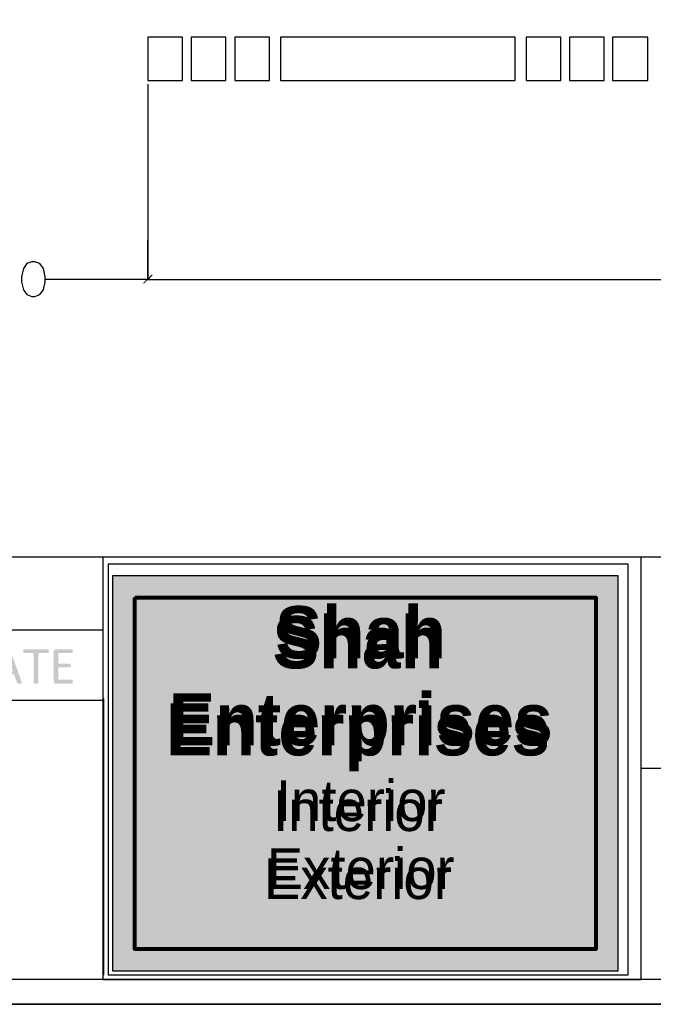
# Model space of a CAD drawing. Header units: millimetres. Extents: x 502444 to 745500, y -417645 to -375189.
# Tile 154 of 208: x 728527 to 732411, y -414165 to -408131. Entities that reach past the tile are written whole.
import ezdxf

# ---------------------------------------------------------------- set-up
doc = ezdxf.new("R2010")
doc.units = ezdxf.units.MM
doc.layers.add('0FM-WS-TEXT', color=7, linetype='Continuous', lineweight=25)
doc.layers.add('Text', color=7, linetype='Continuous', lineweight=25)
doc.layers.add('PDF2_Geometry', color=7, linetype='Continuous')
doc.layers.add('PDF2_Solid Fills', color=7, linetype='Continuous')
doc.styles.add('ARIAL', font='arial.ttf')

msp = doc.modelspace()

# ---------------------------------------------------------------- hatches: boundary and pattern name
at = {"layer": '0FM-WS-TEXT', "lineweight": 25, "true_color": 0xffffff}
h = msp.add_hatch(color=7, dxfattribs=at)
h.dxf.hatch_style = 1
h.paths.add_polyline_path([(732193.76714, -411538.08618), (729097.42307, -411538.08618), (729097.42307, -413962.8006), (732193.76714, -413962.8006)])
at = {"layer": 'PDF2_Solid Fills', "lineweight": 25, "true_color": 0x989898, "transparency": 33554559}
msp.add_hatch(color=252, dxfattribs=at).paths.add_polyline_path([(729336.06615, -409692.74361), (729283.88863, -409744.92113), (729287.6156, -409748.6481), (729343.52008, -409696.47058)])
at = {"layer": 'PDF2_Solid Fills', "lineweight": 25, "transparency": 33554559}
for points in [[(728468.90969, -411994.36106), (728448.94093, -412017.2481), (728485.63008, -412121.94412), (728412.57754, -412121.94412), (728492.93478, -412144.18172), (728510.95634, -412195.31239), (728512.41582, -412197.7473), (728514.68876, -412199.20815), (728519.23464, -412200.02001), (728521.16363, -412200.18425), (728527.18902, -412200.34462), (728530.14075, -412200.31277), (728535.30718, -412200.02001), (728539.52731, -412198.5587), (728540.82666, -412195.1502), (728539.36535, -412189.46899)], [(728700.56936, -411989.3293), (728554.46247, -411989.3293), (728552.18953, -411989.97851), (728550.4043, -411992.08835), (728549.43071, -411995.82214), (728548.943, -412001.34093), (728549.43071, -412006.69731), (728550.4043, -412010.26846), (728552.18953, -412012.37829), (728554.46247, -412013.02796), (728613.55526, -412013.02796), (728613.55526, -412195.1502), (728614.20312, -412197.42269), (728616.47605, -412198.88354), (728620.85997, -412199.85737), (728621.68798, -412199.98907), (728627.51682, -412200.34462), (728628.82709, -412200.3312), (728634.33383, -412199.85737), (728638.55578, -412198.88354), (728640.82872, -412197.42269), (728641.47657, -412195.1502), (728641.47657, -412013.02796), (728700.56936, -412013.02796), (728703.00426, -412012.37829), (728704.78949, -412010.26846), (728705.76309, -412006.69731), (728706.08883, -412001.34093), (728705.76309, -411995.82214), (728704.78949, -411992.08835), (728703.00426, -411989.97851)], [(728846.51428, -411989.3293), (728746.83614, -411989.3293), (728744.8107, -411989.51491), (728739.85536, -411991.76374), (728737.44048, -411994.94226), (728736.44686, -412000.69172), (728736.44686, -412188.00837), (728737.14749, -412192.95074), (728739.85536, -412196.77347), (728741.73886, -412198.03915), (728746.83614, -412199.37034), (728847.64984, -412199.37034), (728850.08474, -412198.72112), (728851.87179, -412196.61083), (728853.00735, -412192.87749), (728853.3331, -412187.84572), (728853.00735, -412182.32693), (728851.87179, -412178.75578), (728850.08474, -412176.80814), (728847.64984, -412176.15869), (728764.36999, -412176.15869), (728764.36999, -412101.00497), (728834.82566, -412101.00497), (728837.26056, -412100.35575), (728839.04579, -412098.57006), (728840.01938, -412095.16134), (728840.34513, -412090.12957), (728840.01938, -412084.77274), (728839.04579, -412081.20205), (728837.26056, -412079.09175), (728834.82566, -412078.44254), (728764.36999, -412078.44254), (728764.36999, -412012.54094), (728846.51428, -412012.54094), (728848.94918, -412011.89172), (728850.57245, -412009.78143), (728851.70801, -412006.21074), (728852.03375, -412001.17852), (728851.70801, -411995.65949), (728850.57245, -411992.08835), (728848.94918, -411989.97851)]]:
    msp.add_hatch(color=256, dxfattribs=at).paths.add_polyline_path(points)

# ---------------------------------------------------------------- linework, layer by layer
at = {"layer": '0FM-WS-TEXT', "color": 251, "lineweight": 25, "true_color": 0x636466}
msp.add_lwpolyline([(729097.42307, -411538.08618), (732193.76714, -411538.08618), (732193.76714, -413962.8006), (729097.42307, -413962.8006)], close=True, dxfattribs=at)
at = {"layer": '0FM-WS-TEXT', "color": 18, "lineweight": 80, "true_color": 0x000000}
msp.add_lwpolyline([(729232.02685, -411672.68997), (732059.16335, -411672.68997), (732059.16335, -413828.19681), (729232.02685, -413828.19681)], close=True, dxfattribs=at)
at = {"layer": 'PDF2_Geometry', "lineweight": 25}
for points in [[(745499.91658, -414165.10251), (745499.91658, -394173.65826), (717301.69377, -394173.65826), (717301.69377, -414165.10251)], [(745499.91658, -414165.10251), (717301.69377, -414165.10251), (717301.69377, -394173.65826), (745499.91658, -394173.65826)], [(717454.49936, -394326.46386), (745347.11098, -394326.46386), (745347.11098, -414012.29691), (717454.49936, -414012.29691)], [(729037.90889, -414012.29691), (732336.27357, -414012.29691), (732336.27357, -411425.78268), (729037.90889, -411425.78268)], [(729071.45158, -413986.20815), (729071.45158, -411466.77931), (732254.28033, -411466.77931), (732254.28033, -413986.20815)]]:
    msp.add_lwpolyline(points, close=True, dxfattribs=at)
at = {"layer": 'PDF2_Geometry', "color": 253, "lineweight": 25, "true_color": 0xb5af97}
for points in [[(729313.70436, -408503.84154), (729526.1414, -408503.84154), (729526.1414, -408239.22697), (729313.70436, -408239.22697)], [(729578.31893, -408503.84154), (729790.75597, -408503.84154), (729790.75597, -408239.22697), (729578.31893, -408239.22697)], [(729846.66046, -408503.84154), (730059.09751, -408503.84154), (730059.09751, -408239.22697), (729846.66046, -408239.22697)], [(731564.79167, -408239.22697), (730126.18289, -408239.22697), (730126.18289, -408503.84154), (731564.79167, -408503.84154)], [(731631.87705, -408503.84154), (731844.3141, -408503.84154), (731844.3141, -408239.22697), (731631.87705, -408239.22697)], [(731896.49162, -408503.84154), (732108.92866, -408503.84154), (732108.92866, -408239.22697), (731896.49162, -408239.22697)], [(732161.10618, -408503.84154), (732377.2702, -408503.84154), (732377.2702, -408239.22697), (732161.10618, -408239.22697)]]:
    msp.add_lwpolyline(points, close=True, dxfattribs=at)
at = {"layer": 'PDF2_Geometry', "color": 252, "lineweight": 25, "true_color": 0x989898}
for points in [[(729313.70436, -408526.20334), (729313.70436, -409722.55934), (729313.70436, -409484.03353)], [(729324.88525, -409722.55934), (728683.84715, -409722.55934)], [(729302.52346, -409722.55934), (735809.80565, -409722.55934)]]:
    msp.add_lwpolyline(points, dxfattribs=at)
msp.add_lwpolyline([(728601.8539, -409614.47733), (728572.03817, -409625.65823), (728549.67638, -409655.47396), (728538.49548, -409707.65148), (728538.49548, -409737.4672), (728549.67638, -409785.91776), (728572.03817, -409815.73348), (728601.8539, -409826.91438), (728620.48873, -409826.91438), (728650.30445, -409815.73348), (728672.66625, -409785.91776), (728683.84715, -409737.4672), (728683.84715, -409707.65148), (728672.66625, -409655.47396), (728650.30445, -409625.65823), (728620.48873, -409614.47733)], close=True, dxfattribs=at)
at = {"layer": 'PDF2_Geometry', "lineweight": 25}
for points in [[(745347.11098, -411425.78268), (717454.49936, -411425.78268)], [(722616.34692, -411869.29161), (729037.90889, -411869.29161)], [(729037.90889, -412290.43874), (729037.90889, -413986.20815)], [(729041.63586, -412290.43874), (729041.63586, -413986.20815)], [(722616.34692, -412301.61963), (729037.90889, -412301.61963)], [(737811.18625, -412719.0398), (732336.27357, -412719.0398)]]:
    msp.add_lwpolyline(points, dxfattribs=at)

# ---------------------------------------------------------------- texts
at = {"layer": 'Text', "char_height": 300, "width": 1622.4377052, "attachment_point": 1, "style": 'ARIAL'}
for s, insert in [('\\pxqc;{\\fCalifornian FB|b1|i0|c0|p18;\\H1.06667x;Shah\\PEnterprises\\fCalibri|b0|i0|c0|p34;\\H0.9375x;\\P\\fCascadia Code|b0|i0|c0|p49;\\H0.83333x;Interior\\PExterior}', (729806.4084, -411725.14427, 2803.51127)), ('\\pxqc;{\\fCalifornian FB|b1|i0|c0|p18;\\H1.06667x;\\C256;\\c0;Shah\\PEnterprises\\fCalibri|b0|i0|c0|p34;\\H0.9375x;\\P\\fCascadia Code|b0|i0|c0|p49;\\H0.83333x;Interior\\PExterior}', (729789.3504, -411786.52107))]:
    msp.add_mtext(s, dxfattribs=dict(at, insert=insert))

doc.saveas('drawing.dxf')
